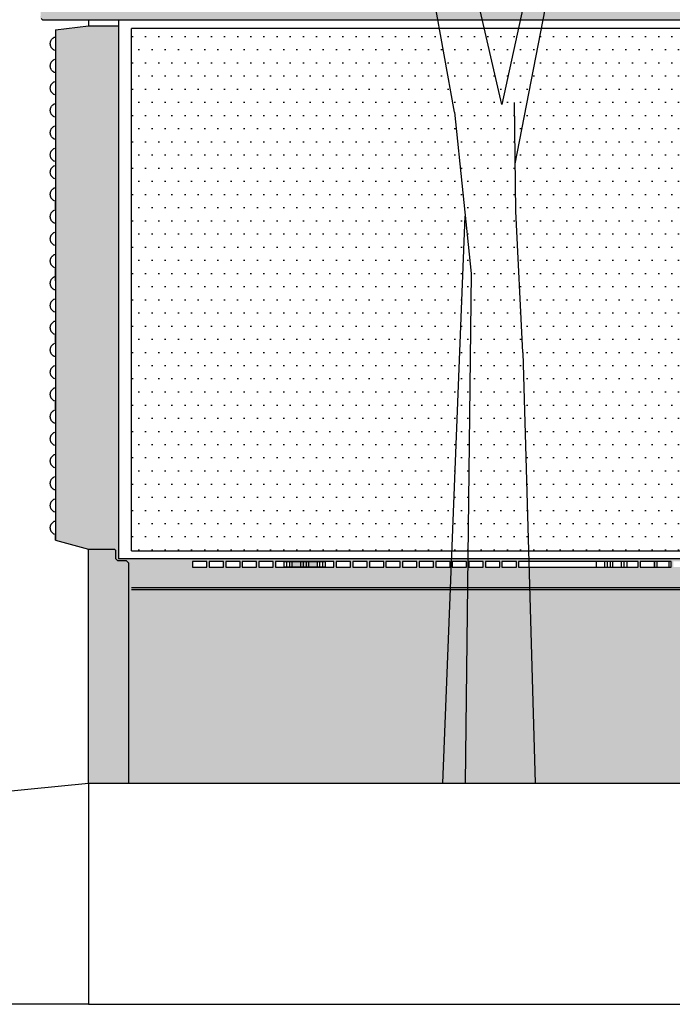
# Model space of a CAD drawing. Header units: metres. Extents: x 149234 to 159511, y 484155 to 486733.
# Tile 52 of 90: x 159216.53 to 159217.71, y 484431.86 to 484433.64. Entities that reach past the tile are written whole.
import ezdxf

# ---------------------------------------------------------------- set-up
doc = ezdxf.new("R2010")
doc.units = ezdxf.units.M
doc.linetypes.add('DASHED2', pattern=[0.375, 0.25, -0.125])
doc.layers.get('0').update_dxf_attribs({"lineweight": 25})
doc.layers.get('Defpoints').update_dxf_attribs({"color": 211, "lineweight": 25})
doc.layers.add('X-XX-AL-M', color=7, linetype='Continuous', lineweight=18)
doc.layers.add('X-XX-AL-PROFIEL-B-G', color=7, linetype='Continuous', lineweight=25)
doc.styles.add('NLCS-ISO-M100-T25', font='NLCS-ISO.ttf')
doc.dimstyles.new('NLCS-M100-T25-SCHRAP-X_L2_H1', dxfattribs={"dimscale": 0.1, "dimtxt": 2.5, "dimasz": 1.4, "dimexe": 2, "dimexo": 2, "dimgap": 0.7, "dimtad": 1, "dimzin": 0, "dimdsep": 46, "dimtxsty": 'NLCS-ISO-M100-T25', "dimblk": 'OBLIQUE', "dimcen": 0, "dimdle": 2, "dimclrd": 256, "dimclre": 256, "dimclrt": 256, "dimadec": 1, "dimazin": 0, "dimtfac": 1, "dimtofl": 0, "dimtmove": 1, "dimatfit": 0, "dimldrblk": 'OBLIQUE', "dimfxl": 2, "dimfxlon": 1, "dimtfill": 1, "dimtfillclr": 254, "dimtolj": 1, "dimtzin": 0, "dimlwd": 18, "dimlwe": 18, "dimarcsym": 0})

# ---------------------------------------------------------------- blocks, each defined once
blk = doc.blocks.new('_Oblique')
at = {"color": 0, "linetype": 'ByBlock', "lineweight": -2}
blk.add_line((-0.5, -0.5), (0.5, 0.5), dxfattribs=at)
blk = doc.blocks.new('*D192')
at = {"layer": 'Defpoints', "color": 0, "transparency": 16777216}
for p in [(159215.5747, 484438.2032), (159223.0747, 484432.1953), (159215.5747, 484432.1793)]:
    blk.add_point(p, dxfattribs=at)
at = {"layer": 'X-XX-AL-M', "linetype": 'Continuous', "lineweight": 18, "transparency": 16777216}
for p, q in [((159215.5747, 484438.0032), (159215.5747, 484438.4032)), ((159223.0747, 484438.0032), (159223.0747, 484438.4032)), ((159223.2747, 484438.2032), (159215.3747, 484438.2032))]:
    blk.add_line(p, q, dxfattribs=at)
at = {"layer": 'X-XX-AL-M', "lineweight": 18, "transparency": 16777216, "xscale": 0.14, "yscale": 0.14, "zscale": 0.14, "rotation": 180}
blk.add_blockref('_Oblique', (159215.5747, 484438.2032), dxfattribs=at)
at = {"layer": 'X-XX-AL-M', "lineweight": 18, "transparency": 16777216, "xscale": 0.14, "yscale": 0.14, "zscale": 0.14}
blk.add_blockref('_Oblique', (159223.0747, 484438.2032), dxfattribs=at)
at = {"layer": 'X-XX-AL-M', "transparency": 16777216, "insert": (159219.3247, 484438.3982), "char_height": 0.25, "attachment_point": 5, "style": 'NLCS-ISO-M100-T25', "bg_fill": 3, "box_fill_scale": 1.1, "bg_fill_color": 256, "bg_fill_true_color": 13158600, "bg_fill_transparency": 0}
blk.add_mtext('\\A1;7.50', dxfattribs=at)
blk = doc.blocks.new('*D198')
at = {"layer": 'Defpoints', "color": 0, "transparency": 16777216}
for p in [(159219.3247, 484435.2449), (159215.8247, 484432.1968), (159219.3247, 484432.197)]:
    blk.add_point(p, dxfattribs=at)
at = {"layer": 'X-XX-AL-PROFIEL-B-G', "linetype": 'Continuous', "lineweight": 18, "transparency": 16777216}
for p, q in [((159215.8247, 484435.0449), (159215.8247, 484435.4449)), ((159219.3247, 484435.0449), (159219.3247, 484435.4449)), ((159215.6247, 484435.2449), (159219.5247, 484435.2449))]:
    blk.add_line(p, q, dxfattribs=at)
at = {"layer": 'X-XX-AL-PROFIEL-B-G', "lineweight": 18, "transparency": 16777216, "xscale": 0.14, "yscale": 0.14, "zscale": 0.14, "rotation": 180}
blk.add_blockref('_Oblique', (159215.8247, 484435.2449), dxfattribs=at)
at = {"layer": 'X-XX-AL-PROFIEL-B-G', "lineweight": 18, "transparency": 16777216, "xscale": 0.14, "yscale": 0.14, "zscale": 0.14}
blk.add_blockref('_Oblique', (159219.3247, 484435.2449), dxfattribs=at)
at = {"layer": 'X-XX-AL-PROFIEL-B-G', "transparency": 16777216, "insert": (159217.5747, 484435.4399), "char_height": 0.25, "attachment_point": 5, "style": 'NLCS-ISO-M100-T25', "bg_fill": 3, "box_fill_scale": 1.1, "bg_fill_color": 256, "bg_fill_true_color": 13158600, "bg_fill_transparency": 0}
blk.add_mtext('\\A1;3.50', dxfattribs=at)
blk = doc.blocks.new('*D390')
at = {"layer": 'Defpoints', "color": 0, "transparency": 16777216}
for p in [(159215.5747, 484435.2449), (159215.5747, 484434.7204), (159216.5704, 484433.6222)]:
    blk.add_point(p, dxfattribs=at)
at = {"layer": 'X-XX-AL-PROFIEL-B-G', "linetype": 'Continuous', "lineweight": 18, "transparency": 16777216}
for p, q in [((159215.5747, 484434.9204), (159215.5747, 484434.5204)), ((159216.5704, 484434.5204), (159216.5704, 484434.9204)), ((159216.7704, 484434.7204), (159215.3747, 484434.7204))]:
    blk.add_line(p, q, dxfattribs=at)
at = {"layer": 'X-XX-AL-PROFIEL-B-G', "lineweight": 18, "transparency": 16777216, "xscale": 0.14, "yscale": 0.14, "zscale": 0.14, "rotation": 180}
blk.add_blockref('_Oblique', (159215.5747, 484434.7204), dxfattribs=at)
at = {"layer": 'X-XX-AL-PROFIEL-B-G', "lineweight": 18, "transparency": 16777216, "xscale": 0.14, "yscale": 0.14, "zscale": 0.14}
blk.add_blockref('_Oblique', (159216.5704, 484434.7204), dxfattribs=at)
at = {"layer": 'X-XX-AL-PROFIEL-B-G', "transparency": 16777216, "insert": (159216.0725, 484434.9154), "char_height": 0.25, "attachment_point": 5, "style": 'NLCS-ISO-M100-T25', "bg_fill": 3, "box_fill_scale": 1.1, "bg_fill_color": 256, "bg_fill_true_color": 13158600, "bg_fill_transparency": 0}
blk.add_mtext('\\A1;1.00', dxfattribs=at)
blk = doc.blocks.new('SGR-BOOM_S01_P_ZIJ-D')
at = {"color": 0, "linetype": 'ByBlock'}
for p, q in [((0.4536, 2.8014), (1.1613, 4.6156)), ((0.9405, 4.4609), (0.3333, 3.0688)), ((0.3333, 3.0688), (-0.1635, 4.1515)), ((-0.0946, 3.0343), (-0.3843, 3.8422)), ((0.4591, 2.5863), (0.4465, 3.0779)), ((-0.0946, 3.0343), (0.0559, 2.3044)), ((0.522, 1.9472), (0.4591, 2.5863)), ((-0.2, 0), (0.0024, 2.5639)), ((0.0559, 2.3044), (0, 0)), ((0.522, 1.9472), (0.635, 0))]:
    blk.add_line(p, q, dxfattribs=at)
blk.add_line((-0.2, 0), (0.635, 0))

msp = doc.modelspace()

# ---------------------------------------------------------------- hatches: boundary and pattern name
h = msp.add_hatch(color=253)
edge = h.paths.add_edge_path()
edge.add_spline(control_points=[(159218.5816, 484433.7851), (159218.5815, 484433.7864), (159218.5807, 484433.7876), (159218.5797, 484433.7885)], knot_values=[0, 0, 0, 0, 3.864702, 3.864702, 3.864702, 3.864702], degree=3, periodic=0)
edge.add_spline(control_points=[(159218.5797, 484433.7885), (159218.5791, 484433.7889), (159218.5785, 484433.7893), (159218.5778, 484433.7896)], knot_values=[0, 0, 0, 0, 2.208018, 2.208018, 2.208018, 2.208018], degree=3, periodic=0)
edge.add_line((159218.5773, 484433.7897), (159216.5789, 484433.7897))
edge.add_spline(control_points=[(159216.5785, 484433.7896), (159216.5778, 484433.7893), (159216.5771, 484433.7889), (159216.5765, 484433.7885)], knot_values=[0, 0, 0, 0, 2.208018, 2.208018, 2.208018, 2.208018], degree=3, periodic=0)
edge.add_spline(control_points=[(159216.5765, 484433.7885), (159216.5756, 484433.7876), (159216.5747, 484433.7864), (159216.5746, 484433.7851)], knot_values=[0, 0, 0, 0, 3.864702, 3.864702, 3.864702, 3.864702], degree=3, periodic=0)
edge.add_line((159216.5746, 484433.7851), (159216.5628, 484433.6445))
edge.add_line((159216.5628, 484433.6445), (159216.5629, 484433.6444))
edge.add_line((159216.5629, 484433.6444), (159216.5633, 484433.6439))
edge.add_line((159216.5633, 484433.6439), (159216.564, 484433.643))
edge.add_line((159216.564, 484433.643), (159216.5674, 484433.6396))
edge.add_line((159216.5674, 484433.6396), (159218.5888, 484433.6396))
edge.add_line((159218.5888, 484433.6396), (159218.5922, 484433.643))
edge.add_line((159218.5922, 484433.643), (159218.5929, 484433.6439))
edge.add_line((159218.5929, 484433.6439), (159218.5933, 484433.6444))
edge.add_line((159218.5933, 484433.6444), (159218.5934, 484433.6445))
edge.add_line((159218.5934, 484433.6445), (159218.5816, 484433.7851))
h.paths.add_polyline_path([(159216.7041, 484433.6296), (159216.6501, 484433.6296), (159216.5904, 484433.6222), (159216.5904, 484432.6989), (159216.6501, 484432.6829), (159216.6988, 484432.6829), (159216.6988, 484432.6659), (159216.7021, 484432.6624), (159216.7183, 484432.6624), (159216.7227, 484432.6578), (159216.7227, 484432.2596), (159218.4336, 484432.2596), (159218.4336, 484432.6578), (159218.4379, 484432.6624), (159218.4541, 484432.6624), (159218.4574, 484432.6659), (159218.4574, 484432.6829), (159218.5061, 484432.6829), (159218.5659, 484432.6989), (159218.5659, 484433.6222), (159218.5061, 484433.6296), (159218.4521, 484433.6296), (159218.4521, 484432.6656), (159216.7041, 484432.6656)])
h.paths.add_polyline_path([(159216.8381, 484432.6606), (159216.8641, 484432.6606), (159216.8641, 484432.6506), (159216.8381, 484432.6506)], flags=16)
h.paths.add_polyline_path([(159216.8681, 484432.6606), (159216.8941, 484432.6606), (159216.8941, 484432.6506), (159216.8681, 484432.6506)], flags=16)
h.paths.add_polyline_path([(159216.8981, 484432.6606), (159216.9241, 484432.6606), (159216.9241, 484432.6506), (159216.8981, 484432.6506)], flags=16)
h.paths.add_polyline_path([(159216.9281, 484432.6606), (159216.9541, 484432.6606), (159216.9541, 484432.6506), (159216.9281, 484432.6506)], flags=16)
h.paths.add_polyline_path([(159216.9581, 484432.6606), (159216.9841, 484432.6606), (159216.9841, 484432.6506), (159216.9581, 484432.6506)], flags=16)
h.paths.add_polyline_path([(159216.9881, 484432.6606), (159217.0141, 484432.6606), (159217.0341, 484432.6606), (159217.0781, 484432.6606), (159217.0941, 484432.6606), (159217.0941, 484432.6506), (159217.0681, 484432.6506), (159217.0481, 484432.6506), (159217.0041, 484432.6506), (159216.9881, 484432.6506)], flags=16)
h.paths.add_polyline_path([(159217.0181, 484432.6506), (159217.0181, 484432.6606), (159217.0441, 484432.6606), (159217.0641, 484432.6606), (159217.0641, 484432.6506), (159217.0381, 484432.6506)], flags=16)
h.paths.add_polyline_path([(159217.0981, 484432.6606), (159217.1241, 484432.6606), (159217.1241, 484432.6506), (159217.0981, 484432.6506)], flags=16)
h.paths.add_polyline_path([(159217.1281, 484432.6606), (159217.1541, 484432.6606), (159217.1541, 484432.6506), (159217.1281, 484432.6506)], flags=16)
h.paths.add_polyline_path([(159217.1581, 484432.6606), (159217.1841, 484432.6606), (159217.1841, 484432.6506), (159217.1581, 484432.6506)], flags=16)
h.paths.add_polyline_path([(159217.1881, 484432.6606), (159217.2141, 484432.6606), (159217.2141, 484432.6506), (159217.1881, 484432.6506)], flags=16)
h.paths.add_polyline_path([(159217.2181, 484432.6606), (159217.2441, 484432.6606), (159217.2441, 484432.6506), (159217.2181, 484432.6506)], flags=16)
h.paths.add_polyline_path([(159217.2481, 484432.6606), (159217.2741, 484432.6606), (159217.2741, 484432.6506), (159217.2481, 484432.6506)], flags=16)
h.paths.add_polyline_path([(159217.2781, 484432.6606), (159217.3041, 484432.6606), (159217.3041, 484432.6506), (159217.2781, 484432.6506)], flags=16)
h.paths.add_polyline_path([(159217.3081, 484432.6606), (159217.3341, 484432.6606), (159217.3341, 484432.6506), (159217.3081, 484432.6506)], flags=16)
h.paths.add_polyline_path([(159217.3381, 484432.6606), (159217.3641, 484432.6606), (159217.3641, 484432.6506), (159217.3381, 484432.6506)], flags=16)
h.paths.add_polyline_path([(159217.3681, 484432.6606), (159217.3941, 484432.6606), (159217.3941, 484432.6506), (159217.3681, 484432.6506)], flags=16)
h.paths.add_polyline_path([(159217.3981, 484432.6606), (159217.4241, 484432.6606), (159217.4241, 484432.6506), (159217.3981, 484432.6506)], flags=16)
h.paths.add_polyline_path([(159217.4281, 484432.6606), (159217.5843, 484432.6606), (159217.5943, 484432.6606), (159217.6143, 484432.6606), (159217.6243, 484432.6606), (159217.6443, 484432.6606), (159217.6443, 484432.6506), (159217.6183, 484432.6506), (159217.5983, 484432.6506), (159217.5883, 484432.6506), (159217.5683, 484432.6506), (159217.4281, 484432.6506)], flags=16)
h.paths.add_polyline_path([(159217.6483, 484432.6606), (159217.6743, 484432.6606), (159217.7003, 484432.6606), (159217.7043, 484432.6606), (159217.7043, 484432.6506), (159217.6783, 484432.6506), (159217.6743, 484432.6506), (159217.6483, 484432.6506)], flags=16)
h.paths.add_polyline_path([(159217.7083, 484432.6606), (159217.7363, 484432.6606), (159217.7643, 484432.6606), (159217.7723, 484432.6606), (159217.7723, 484432.6506), (159217.7463, 484432.6506), (159217.7383, 484432.6506), (159217.7103, 484432.6506), (159217.7083, 484432.6506)], flags=16)
h.paths.add_polyline_path([(159217.7823, 484432.6606), (159217.8083, 484432.6606), (159217.8083, 484432.6506), (159217.7823, 484432.6506)], flags=16)
h.paths.add_polyline_path([(159217.8183, 484432.6606), (159217.8443, 484432.6606), (159217.8443, 484432.6506), (159217.8183, 484432.6506)], flags=16)
h.paths.add_polyline_path([(159217.8543, 484432.6606), (159217.8803, 484432.6606), (159217.8803, 484432.6506), (159217.8543, 484432.6506)], flags=16)
h.paths.add_polyline_path([(159217.8903, 484432.6606), (159217.9163, 484432.6606), (159217.9301, 484432.6606), (159217.9523, 484432.6606), (159217.9661, 484432.6606), (159217.9883, 484432.6606), (159218.0021, 484432.6606), (159218.0243, 484432.6606), (159218.0381, 484432.6606), (159218.0381, 484432.6506), (159218.0121, 484432.6506), (159217.9983, 484432.6506), (159217.9761, 484432.6506), (159217.9623, 484432.6506), (159217.9401, 484432.6506), (159217.9263, 484432.6506), (159217.9041, 484432.6506), (159217.8903, 484432.6506)], flags=16)
h.paths.add_polyline_path([(159218.0481, 484432.6606), (159218.0741, 484432.6606), (159218.0741, 484432.6506), (159218.0481, 484432.6506)], flags=16)
h.paths.add_polyline_path([(159218.0841, 484432.6606), (159218.1101, 484432.6606), (159218.1101, 484432.6506), (159218.0841, 484432.6506)], flags=16)
h.paths.add_polyline_path([(159218.1201, 484432.6606), (159218.1461, 484432.6606), (159218.1461, 484432.6506), (159218.1201, 484432.6506)], flags=16)
h.paths.add_polyline_path([(159218.1561, 484432.6606), (159218.1821, 484432.6606), (159218.1821, 484432.6506), (159218.1561, 484432.6506)], flags=16)
h.paths.add_polyline_path([(159218.1921, 484432.6606), (159218.2181, 484432.6606), (159218.2181, 484432.6506), (159218.1921, 484432.6506)], flags=16)
h.paths.add_polyline_path([(159218.2281, 484432.6606), (159218.2541, 484432.6606), (159218.2541, 484432.6506), (159218.2281, 484432.6506)], flags=16)
h.paths.add_polyline_path([(159218.2641, 484432.6606), (159218.2901, 484432.6606), (159218.2901, 484432.6506), (159218.2641, 484432.6506)], flags=16)
h = msp.add_hatch()
h.set_pattern_fill('DOTS', color=256, scale=0.015, style=0)
h.set_pattern_definition([(0, (159230.58818, 484432.134014), (0.01190625, 0.0238125), [0, -0.0238125])])
h.paths.add_polyline_path([(159216.7276, 484433.6246), (159216.7276, 484432.6796), (159217.7558, 484432.6796), (159217.7558, 484433.6246)])
h.paths.add_polyline_path([(159218.4286, 484433.6246), (159217.7558, 484433.6246), (159217.7558, 484432.6796), (159218.4286, 484432.6796)])
h.paths.add_polyline_path([(159217.8164, 484433.2028), (159217.8164, 484433.2296, 0.257217), (159217.8113, 484433.208, 0.06554)], flags=16)
h.paths.add_polyline_path([(159217.8209, 484433.3481), (159217.8459, 484433.3481), (159217.8459, 484433.3381), (159217.8209, 484433.3381)], flags=16)
h.paths.add_polyline_path([(159217.8243, 484433.3231), (159217.8426, 484433.3231, 1.527525)], flags=16)
h = msp.add_hatch(color=253)
h.paths.add_polyline_path([(159216.7227, 484432.6578), (159216.7183, 484432.6624), (159216.7021, 484432.6624), (159216.6988, 484432.6659), (159216.6988, 484432.681), (159216.697, 484432.6829), (159216.6501, 484432.6829), (159216.6501, 484432.2596), (159216.7227, 484432.2596)])
h.paths.add_polyline_path([(159218.5061, 484432.6829), (159218.4592, 484432.6829), (159218.4574, 484432.681), (159218.4574, 484432.6659), (159218.4541, 484432.6624), (159218.4379, 484432.6624), (159218.4336, 484432.6578), (159218.4336, 484432.2596), (159218.5061, 484432.2596)])

# ---------------------------------------------------------------- linework, layer by layer
for p, q in [((159216.564, 484433.643), (159216.5674, 484433.6396)), ((159218.5888, 484433.6396), (159216.5674, 484433.6396)), ((159216.6501, 484433.6396), (159216.6501, 484433.6296)), ((159216.7041, 484433.6396), (159216.7041, 484433.6247)), ((159216.5902, 484433.6222), (159216.6501, 484433.6296)), ((159216.5904, 484433.6222), (159216.5904, 484432.6989)), ((159216.6501, 484433.6296), (159216.7041, 484433.6296)), ((159216.7041, 484433.6296), (159216.7041, 484432.6656)), ((159216.7276, 484432.6796), (159216.7276, 484433.6246)), ((159218.4286, 484433.6246), (159216.7276, 484433.6246)), ((159216.5902, 484433.2977), (159216.5902, 484433.3113)), ((159216.5902, 484433.1771), (159216.5902, 484433.1907)), ((159216.5902, 484433.1683), (159216.5902, 484433.1819)), ((159216.5902, 484433.0565), (159216.5902, 484433.0701)), ((159216.5902, 484432.9359), (159216.5902, 484432.9495)), ((159216.5902, 484432.6989), (159216.5902, 484432.7083)), ((159216.5902, 484432.6989), (159216.6501, 484432.6829)), ((159216.6501, 484432.2596), (159216.6501, 484432.6829)), ((159216.6501, 484432.6829), (159216.697, 484432.6829)), ((159216.697, 484432.6829), (159216.6988, 484432.681)), ((159216.6988, 484432.681), (159216.6988, 484432.6659)), ((159216.7276, 484432.6796), (159218.4286, 484432.6796)), ((159216.7021, 484432.6624), (159216.6988, 484432.6659)), ((159216.7021, 484432.6624), (159216.7183, 484432.6624)), ((159218.4521, 484432.6656), (159216.7041, 484432.6656)), ((159216.7227, 484432.6578), (159216.7183, 484432.6624)), ((159216.8641, 484432.6606), (159216.8381, 484432.6606)), ((159216.8381, 484432.6606), (159216.8381, 484432.6506)), ((159216.8641, 484432.6506), (159216.8641, 484432.6606)), ((159216.8941, 484432.6606), (159216.8681, 484432.6606)), ((159216.8681, 484432.6606), (159216.8681, 484432.6506)), ((159216.8941, 484432.6506), (159216.8941, 484432.6606)), ((159216.9241, 484432.6606), (159216.8981, 484432.6606)), ((159216.8981, 484432.6606), (159216.8981, 484432.6506)), ((159216.9241, 484432.6506), (159216.9241, 484432.6606)), ((159216.9541, 484432.6606), (159216.9281, 484432.6606)), ((159216.9281, 484432.6606), (159216.9281, 484432.6506)), ((159216.9541, 484432.6506), (159216.9541, 484432.6606)), ((159216.9841, 484432.6606), (159216.9581, 484432.6606)), ((159216.9581, 484432.6606), (159216.9581, 484432.6506)), ((159216.9841, 484432.6506), (159216.9841, 484432.6606)), ((159217.0141, 484432.6606), (159216.9881, 484432.6606)), ((159216.9881, 484432.6606), (159216.9881, 484432.6506)), ((159217.0041, 484432.6606), (159217.0781, 484432.6606)), ((159217.0041, 484432.6506), (159217.0041, 484432.6606)), ((159217.0341, 484432.6606), (159217.0081, 484432.6606)), ((159217.0081, 484432.6606), (159217.0081, 484432.6506)), ((159217.0141, 484432.6506), (159217.0141, 484432.6606)), ((159217.0441, 484432.6606), (159217.0181, 484432.6606)), ((159217.0181, 484432.6606), (159217.0181, 484432.6506)), ((159217.0341, 484432.6506), (159217.0341, 484432.6606)), ((159217.0641, 484432.6606), (159217.0381, 484432.6606)), ((159217.0381, 484432.6606), (159217.0381, 484432.6506)), ((159217.0441, 484432.6506), (159217.0441, 484432.6606)), ((159217.0741, 484432.6606), (159217.0481, 484432.6606)), ((159217.0481, 484432.6606), (159217.0481, 484432.6506)), ((159217.0641, 484432.6506), (159217.0641, 484432.6606)), ((159217.0941, 484432.6606), (159217.0681, 484432.6606)), ((159217.0681, 484432.6606), (159217.0681, 484432.6506)), ((159217.0741, 484432.6506), (159217.0741, 484432.6606)), ((159217.0781, 484432.6606), (159217.0781, 484432.6506)), ((159217.0941, 484432.6506), (159217.0941, 484432.6606)), ((159217.1241, 484432.6606), (159217.0981, 484432.6606)), ((159217.0981, 484432.6606), (159217.0981, 484432.6506)), ((159217.1241, 484432.6506), (159217.1241, 484432.6606)), ((159217.1541, 484432.6606), (159217.1281, 484432.6606)), ((159217.1281, 484432.6606), (159217.1281, 484432.6506)), ((159217.1541, 484432.6506), (159217.1541, 484432.6606)), ((159217.1841, 484432.6606), (159217.1581, 484432.6606)), ((159217.1581, 484432.6606), (159217.1581, 484432.6506)), ((159217.1841, 484432.6506), (159217.1841, 484432.6606)), ((159217.2141, 484432.6606), (159217.1881, 484432.6606)), ((159217.1881, 484432.6606), (159217.1881, 484432.6506)), ((159217.2141, 484432.6506), (159217.2141, 484432.6606)), ((159217.2441, 484432.6606), (159217.2181, 484432.6606)), ((159217.2181, 484432.6606), (159217.2181, 484432.6506)), ((159217.2441, 484432.6506), (159217.2441, 484432.6606)), ((159217.2741, 484432.6606), (159217.2481, 484432.6606)), ((159217.2481, 484432.6606), (159217.2481, 484432.6506)), ((159217.2741, 484432.6506), (159217.2741, 484432.6606)), ((159217.3041, 484432.6606), (159217.2781, 484432.6606)), ((159217.2781, 484432.6606), (159217.2781, 484432.6506)), ((159217.3041, 484432.6506), (159217.3041, 484432.6606)), ((159217.3341, 484432.6606), (159217.3081, 484432.6606)), ((159217.3081, 484432.6606), (159217.3081, 484432.6506)), ((159217.3341, 484432.6506), (159217.3341, 484432.6606)), ((159217.3641, 484432.6606), (159217.3381, 484432.6606)), ((159217.3381, 484432.6606), (159217.3381, 484432.6506)), ((159217.3641, 484432.6506), (159217.3641, 484432.6606)), ((159217.3941, 484432.6606), (159217.3681, 484432.6606)), ((159217.3681, 484432.6606), (159217.3681, 484432.6506)), ((159217.3941, 484432.6506), (159217.3941, 484432.6606)), ((159217.3981, 484432.6606), (159217.3981, 484432.6506)), ((159217.4241, 484432.6606), (159217.3981, 484432.6606)), ((159217.4241, 484432.6506), (159217.4241, 484432.6606)), ((159217.4281, 484432.6606), (159217.4281, 484432.6506)), ((159217.5843, 484432.6606), (159217.4281, 484432.6606)), ((159217.5683, 484432.6606), (159217.5683, 484432.6506)), ((159217.5943, 484432.6606), (159217.5683, 484432.6606)), ((159217.5843, 484432.6506), (159217.5843, 484432.6606)), ((159217.5883, 484432.6606), (159217.5883, 484432.6506)), ((159217.6143, 484432.6606), (159217.5883, 484432.6606)), ((159217.5943, 484432.6506), (159217.5943, 484432.6606)), ((159217.5983, 484432.6606), (159217.5983, 484432.6506)), ((159217.6243, 484432.6606), (159217.5983, 484432.6606)), ((159217.6143, 484432.6506), (159217.6143, 484432.6606)), ((159217.6183, 484432.6606), (159217.6183, 484432.6506)), ((159217.6443, 484432.6606), (159217.6183, 484432.6606)), ((159217.6243, 484432.6506), (159217.6243, 484432.6606)), ((159217.6443, 484432.6506), (159217.6443, 484432.6606)), ((159217.6483, 484432.6606), (159217.6483, 484432.6506)), ((159217.6743, 484432.6606), (159217.6483, 484432.6606)), ((159217.6743, 484432.6506), (159217.6743, 484432.6606)), ((159217.6743, 484432.6606), (159217.6743, 484432.6506)), ((159217.7003, 484432.6606), (159217.6743, 484432.6606)), ((159217.6783, 484432.6606), (159217.6783, 484432.6506)), ((159217.7043, 484432.6606), (159217.6783, 484432.6606)), ((159217.7003, 484432.6506), (159217.7003, 484432.6606)), ((159217.7043, 484432.6506), (159217.7043, 484432.6606)), ((159216.7227, 484432.2596), (159216.7227, 484432.6578)), ((159216.8381, 484432.6506), (159216.8641, 484432.6506)), ((159216.8681, 484432.6506), (159216.8941, 484432.6506)), ((159216.8981, 484432.6506), (159216.9241, 484432.6506)), ((159216.9281, 484432.6506), (159216.9541, 484432.6506)), ((159216.9581, 484432.6506), (159216.9841, 484432.6506)), ((159216.9881, 484432.6506), (159217.0141, 484432.6506)), ((159217.0781, 484432.6506), (159217.0041, 484432.6506)), ((159217.0081, 484432.6506), (159217.0341, 484432.6506)), ((159217.0181, 484432.6506), (159217.0441, 484432.6506)), ((159217.0381, 484432.6506), (159217.0641, 484432.6506)), ((159217.0481, 484432.6506), (159217.0741, 484432.6506)), ((159217.0681, 484432.6506), (159217.0941, 484432.6506)), ((159217.0981, 484432.6506), (159217.1241, 484432.6506)), ((159217.1281, 484432.6506), (159217.1541, 484432.6506)), ((159217.1581, 484432.6506), (159217.1841, 484432.6506)), ((159217.1881, 484432.6506), (159217.2141, 484432.6506)), ((159217.2181, 484432.6506), (159217.2441, 484432.6506)), ((159217.2481, 484432.6506), (159217.2741, 484432.6506)), ((159217.2781, 484432.6506), (159217.3041, 484432.6506)), ((159217.3081, 484432.6506), (159217.3341, 484432.6506)), ((159217.3381, 484432.6506), (159217.3641, 484432.6506)), ((159217.3681, 484432.6506), (159217.3941, 484432.6506)), ((159217.3981, 484432.6506), (159217.4241, 484432.6506)), ((159217.4281, 484432.6506), (159217.5843, 484432.6506)), ((159217.5683, 484432.6506), (159217.5943, 484432.6506)), ((159217.5883, 484432.6506), (159217.6143, 484432.6506)), ((159217.5983, 484432.6506), (159217.6243, 484432.6506)), ((159217.6183, 484432.6506), (159217.6443, 484432.6506)), ((159217.6483, 484432.6506), (159217.6743, 484432.6506)), ((159217.6743, 484432.6506), (159217.7003, 484432.6506)), ((159217.6783, 484432.6506), (159217.7043, 484432.6506)), ((159218.4261, 484432.6131), (159216.7276, 484432.6131)), ((159218.4261, 484432.6096), (159216.7276, 484432.6096))]:
    msp.add_line(p, q)
at = {"linetype": 'DASHED2', "ltscale": 5}
msp.add_line((159216.6501, 484431.8596), (159215.8247, 484431.8596), dxfattribs=at)
at = {"start_tangent": (-0.92497, 0.380039), "end_tangent": (0.92497, 0.380039)}
for points in [[(159216.5888, 484433.5852), (159216.5873, 484433.5859), (159216.5859, 484433.5869), (159216.5846, 484433.588), (159216.5835, 484433.5892), (159216.5826, 484433.5905), (159216.5819, 484433.5919), (159216.5814, 484433.5934), (159216.581, 484433.5949), (159216.5808, 484433.5964), (159216.5808, 484433.598), (159216.581, 484433.5995), (159216.5814, 484433.601), (159216.5819, 484433.6025), (159216.5826, 484433.6039), (159216.5835, 484433.6052), (159216.5846, 484433.6064), (159216.5859, 484433.6075), (159216.5873, 484433.6085), (159216.5888, 484433.6093)], [(159216.5888, 484433.545), (159216.5873, 484433.5457), (159216.5859, 484433.5467), (159216.5846, 484433.5478), (159216.5835, 484433.549), (159216.5826, 484433.5503), (159216.5819, 484433.5517), (159216.5814, 484433.5532), (159216.581, 484433.5547), (159216.5808, 484433.5562), (159216.5808, 484433.5578), (159216.581, 484433.5593), (159216.5814, 484433.5608), (159216.5819, 484433.5623), (159216.5826, 484433.5637), (159216.5835, 484433.565), (159216.5846, 484433.5662), (159216.5859, 484433.5673), (159216.5873, 484433.5683), (159216.5888, 484433.5691)], [(159216.5888, 484433.5048), (159216.5873, 484433.5055), (159216.5859, 484433.5065), (159216.5846, 484433.5076), (159216.5835, 484433.5088), (159216.5826, 484433.5101), (159216.5819, 484433.5115), (159216.5814, 484433.513), (159216.581, 484433.5145), (159216.5808, 484433.516), (159216.5808, 484433.5176), (159216.581, 484433.5191), (159216.5814, 484433.5206), (159216.5819, 484433.5221), (159216.5826, 484433.5235), (159216.5835, 484433.5248), (159216.5846, 484433.526), (159216.5859, 484433.5271), (159216.5873, 484433.5281), (159216.5888, 484433.5289)], [(159216.5888, 484433.4646), (159216.5873, 484433.4653), (159216.5859, 484433.4663), (159216.5846, 484433.4674), (159216.5835, 484433.4686), (159216.5826, 484433.4699), (159216.5819, 484433.4713), (159216.5814, 484433.4728), (159216.581, 484433.4743), (159216.5808, 484433.4758), (159216.5808, 484433.4774), (159216.581, 484433.4789), (159216.5814, 484433.4804), (159216.5819, 484433.4819), (159216.5826, 484433.4833), (159216.5835, 484433.4846), (159216.5846, 484433.4858), (159216.5859, 484433.4869), (159216.5873, 484433.4879), (159216.5888, 484433.4887)], [(159216.5888, 484433.4244), (159216.5873, 484433.4251), (159216.5859, 484433.4261), (159216.5846, 484433.4272), (159216.5835, 484433.4284), (159216.5826, 484433.4297), (159216.5819, 484433.4311), (159216.5814, 484433.4326), (159216.581, 484433.4341), (159216.5808, 484433.4356), (159216.5808, 484433.4372), (159216.581, 484433.4387), (159216.5814, 484433.4402), (159216.5819, 484433.4417), (159216.5826, 484433.4431), (159216.5835, 484433.4444), (159216.5846, 484433.4456), (159216.5859, 484433.4467), (159216.5873, 484433.4477), (159216.5888, 484433.4485)], [(159216.5888, 484433.3842), (159216.5873, 484433.3849), (159216.5859, 484433.3859), (159216.5846, 484433.387), (159216.5835, 484433.3882), (159216.5826, 484433.3895), (159216.5819, 484433.3909), (159216.5814, 484433.3924), (159216.581, 484433.3939), (159216.5808, 484433.3954), (159216.5808, 484433.397), (159216.581, 484433.3985), (159216.5814, 484433.4), (159216.5819, 484433.4015), (159216.5826, 484433.4029), (159216.5835, 484433.4042), (159216.5846, 484433.4054), (159216.5859, 484433.4065), (159216.5873, 484433.4075), (159216.5888, 484433.4083)], [(159216.5888, 484433.3528), (159216.5873, 484433.3535), (159216.5859, 484433.3545), (159216.5846, 484433.3556), (159216.5835, 484433.3568), (159216.5826, 484433.3581), (159216.5819, 484433.3595), (159216.5814, 484433.361), (159216.581, 484433.3625), (159216.5808, 484433.364), (159216.5808, 484433.3656), (159216.581, 484433.3671), (159216.5814, 484433.3686), (159216.5819, 484433.3701), (159216.5826, 484433.3715), (159216.5835, 484433.3728), (159216.5846, 484433.374), (159216.5859, 484433.3751), (159216.5873, 484433.3761), (159216.5888, 484433.3769)], [(159216.5888, 484433.3126), (159216.5873, 484433.3133), (159216.5859, 484433.3143), (159216.5846, 484433.3154), (159216.5835, 484433.3166), (159216.5826, 484433.3179), (159216.5819, 484433.3193), (159216.5814, 484433.3208), (159216.581, 484433.3223), (159216.5808, 484433.3238), (159216.5808, 484433.3254), (159216.581, 484433.3269), (159216.5814, 484433.3284), (159216.5819, 484433.3299), (159216.5826, 484433.3313), (159216.5835, 484433.3326), (159216.5846, 484433.3338), (159216.5859, 484433.3349), (159216.5873, 484433.3359), (159216.5888, 484433.3367)], [(159216.5888, 484433.2724), (159216.5873, 484433.2731), (159216.5859, 484433.2741), (159216.5846, 484433.2752), (159216.5835, 484433.2764), (159216.5826, 484433.2777), (159216.5819, 484433.2791), (159216.5814, 484433.2806), (159216.581, 484433.2821), (159216.5808, 484433.2836), (159216.5808, 484433.2852), (159216.581, 484433.2867), (159216.5814, 484433.2882), (159216.5819, 484433.2897), (159216.5826, 484433.2911), (159216.5835, 484433.2924), (159216.5846, 484433.2936), (159216.5859, 484433.2947), (159216.5873, 484433.2957), (159216.5888, 484433.2965)], [(159216.5888, 484433.2322), (159216.5873, 484433.2329), (159216.5859, 484433.2339), (159216.5846, 484433.235), (159216.5835, 484433.2362), (159216.5826, 484433.2375), (159216.5819, 484433.2389), (159216.5814, 484433.2404), (159216.581, 484433.2419), (159216.5808, 484433.2434), (159216.5808, 484433.245), (159216.581, 484433.2465), (159216.5814, 484433.248), (159216.5819, 484433.2495), (159216.5826, 484433.2509), (159216.5835, 484433.2522), (159216.5846, 484433.2534), (159216.5859, 484433.2545), (159216.5873, 484433.2555), (159216.5888, 484433.2563)], [(159216.5888, 484433.192), (159216.5873, 484433.1927), (159216.5859, 484433.1937), (159216.5846, 484433.1948), (159216.5835, 484433.196), (159216.5826, 484433.1973), (159216.5819, 484433.1987), (159216.5814, 484433.2002), (159216.581, 484433.2017), (159216.5808, 484433.2032), (159216.5808, 484433.2048), (159216.581, 484433.2063), (159216.5814, 484433.2078), (159216.5819, 484433.2093), (159216.5826, 484433.2107), (159216.5835, 484433.212), (159216.5846, 484433.2132), (159216.5859, 484433.2143), (159216.5873, 484433.2153), (159216.5888, 484433.2161)], [(159216.5888, 484433.1518), (159216.5873, 484433.1525), (159216.5859, 484433.1535), (159216.5846, 484433.1546), (159216.5835, 484433.1558), (159216.5826, 484433.1571), (159216.5819, 484433.1585), (159216.5814, 484433.16), (159216.581, 484433.1615), (159216.5808, 484433.163), (159216.5808, 484433.1646), (159216.581, 484433.1661), (159216.5814, 484433.1676), (159216.5819, 484433.1691), (159216.5826, 484433.1705), (159216.5835, 484433.1718), (159216.5846, 484433.173), (159216.5859, 484433.1741), (159216.5873, 484433.1751), (159216.5888, 484433.1759)], [(159216.5888, 484433.1116), (159216.5873, 484433.1123), (159216.5859, 484433.1133), (159216.5846, 484433.1144), (159216.5835, 484433.1156), (159216.5826, 484433.1169), (159216.5819, 484433.1183), (159216.5814, 484433.1198), (159216.581, 484433.1213), (159216.5808, 484433.1228), (159216.5808, 484433.1244), (159216.581, 484433.1259), (159216.5814, 484433.1274), (159216.5819, 484433.1289), (159216.5826, 484433.1303), (159216.5835, 484433.1316), (159216.5846, 484433.1328), (159216.5859, 484433.1339), (159216.5873, 484433.1349), (159216.5888, 484433.1357)], [(159216.5888, 484433.0714), (159216.5873, 484433.0721), (159216.5859, 484433.0731), (159216.5846, 484433.0742), (159216.5835, 484433.0754), (159216.5826, 484433.0767), (159216.5819, 484433.0781), (159216.5814, 484433.0796), (159216.581, 484433.0811), (159216.5808, 484433.0826), (159216.5808, 484433.0842), (159216.581, 484433.0857), (159216.5814, 484433.0872), (159216.5819, 484433.0887), (159216.5826, 484433.0901), (159216.5835, 484433.0914), (159216.5846, 484433.0926), (159216.5859, 484433.0937), (159216.5873, 484433.0947), (159216.5888, 484433.0955)], [(159216.5888, 484433.0312), (159216.5873, 484433.0319), (159216.5859, 484433.0329), (159216.5846, 484433.034), (159216.5835, 484433.0352), (159216.5826, 484433.0365), (159216.5819, 484433.0379), (159216.5814, 484433.0394), (159216.581, 484433.0409), (159216.5808, 484433.0424), (159216.5808, 484433.044), (159216.581, 484433.0455), (159216.5814, 484433.047), (159216.5819, 484433.0485), (159216.5826, 484433.0499), (159216.5835, 484433.0512), (159216.5846, 484433.0524), (159216.5859, 484433.0535), (159216.5873, 484433.0545), (159216.5888, 484433.0553)], [(159216.5888, 484432.991), (159216.5873, 484432.9917), (159216.5859, 484432.9927), (159216.5846, 484432.9938), (159216.5835, 484432.995), (159216.5826, 484432.9963), (159216.5819, 484432.9977), (159216.5814, 484432.9992), (159216.581, 484433.0007), (159216.5808, 484433.0022), (159216.5808, 484433.0038), (159216.581, 484433.0053), (159216.5814, 484433.0068), (159216.5819, 484433.0083), (159216.5826, 484433.0097), (159216.5835, 484433.011), (159216.5846, 484433.0122), (159216.5859, 484433.0133), (159216.5873, 484433.0143), (159216.5888, 484433.0151)], [(159216.5888, 484432.9508), (159216.5873, 484432.9515), (159216.5859, 484432.9525), (159216.5846, 484432.9536), (159216.5835, 484432.9548), (159216.5826, 484432.9561), (159216.5819, 484432.9575), (159216.5814, 484432.959), (159216.581, 484432.9605), (159216.5808, 484432.962), (159216.5808, 484432.9636), (159216.581, 484432.9651), (159216.5814, 484432.9666), (159216.5819, 484432.9681), (159216.5826, 484432.9695), (159216.5835, 484432.9708), (159216.5846, 484432.972), (159216.5859, 484432.9731), (159216.5873, 484432.9741), (159216.5888, 484432.9749)], [(159216.5888, 484432.9106), (159216.5873, 484432.9113), (159216.5859, 484432.9123), (159216.5846, 484432.9134), (159216.5835, 484432.9146), (159216.5826, 484432.9159), (159216.5819, 484432.9173), (159216.5814, 484432.9188), (159216.581, 484432.9203), (159216.5808, 484432.9218), (159216.5808, 484432.9234), (159216.581, 484432.9249), (159216.5814, 484432.9264), (159216.5819, 484432.9279), (159216.5826, 484432.9293), (159216.5835, 484432.9306), (159216.5846, 484432.9318), (159216.5859, 484432.9329), (159216.5873, 484432.9339), (159216.5888, 484432.9347)], [(159216.5888, 484432.8704), (159216.5873, 484432.8711), (159216.5859, 484432.8721), (159216.5846, 484432.8732), (159216.5835, 484432.8744), (159216.5826, 484432.8757), (159216.5819, 484432.8771), (159216.5814, 484432.8786), (159216.581, 484432.8801), (159216.5808, 484432.8816), (159216.5808, 484432.8832), (159216.581, 484432.8847), (159216.5814, 484432.8862), (159216.5819, 484432.8877), (159216.5826, 484432.8891), (159216.5835, 484432.8904), (159216.5846, 484432.8916), (159216.5859, 484432.8927), (159216.5873, 484432.8937), (159216.5888, 484432.8945)], [(159216.5888, 484432.8302), (159216.5873, 484432.8309), (159216.5859, 484432.8319), (159216.5846, 484432.833), (159216.5835, 484432.8342), (159216.5826, 484432.8355), (159216.5819, 484432.8369), (159216.5814, 484432.8384), (159216.581, 484432.8399), (159216.5808, 484432.8414), (159216.5808, 484432.843), (159216.581, 484432.8445), (159216.5814, 484432.846), (159216.5819, 484432.8475), (159216.5826, 484432.8489), (159216.5835, 484432.8502), (159216.5846, 484432.8514), (159216.5859, 484432.8525), (159216.5873, 484432.8535), (159216.5888, 484432.8543)], [(159216.5888, 484432.79), (159216.5873, 484432.7907), (159216.5859, 484432.7917), (159216.5846, 484432.7928), (159216.5835, 484432.794), (159216.5826, 484432.7953), (159216.5819, 484432.7967), (159216.5814, 484432.7982), (159216.581, 484432.7997), (159216.5808, 484432.8012), (159216.5808, 484432.8028), (159216.581, 484432.8043), (159216.5814, 484432.8058), (159216.5819, 484432.8073), (159216.5826, 484432.8087), (159216.5835, 484432.81), (159216.5846, 484432.8112), (159216.5859, 484432.8123), (159216.5873, 484432.8133), (159216.5888, 484432.8141)], [(159216.5888, 484432.7498), (159216.5873, 484432.7505), (159216.5859, 484432.7515), (159216.5846, 484432.7526), (159216.5835, 484432.7538), (159216.5826, 484432.7551), (159216.5819, 484432.7565), (159216.5814, 484432.758), (159216.581, 484432.7595), (159216.5808, 484432.761), (159216.5808, 484432.7626), (159216.581, 484432.7641), (159216.5814, 484432.7656), (159216.5819, 484432.7671), (159216.5826, 484432.7685), (159216.5835, 484432.7698), (159216.5846, 484432.771), (159216.5859, 484432.7721), (159216.5873, 484432.7731), (159216.5888, 484432.7739)], [(159216.5888, 484432.7096), (159216.5873, 484432.7103), (159216.5859, 484432.7113), (159216.5846, 484432.7124), (159216.5835, 484432.7136), (159216.5826, 484432.7149), (159216.5819, 484432.7163), (159216.5814, 484432.7178), (159216.581, 484432.7193), (159216.5808, 484432.7208), (159216.5808, 484432.7224), (159216.581, 484432.7239), (159216.5814, 484432.7254), (159216.5819, 484432.7269), (159216.5826, 484432.7283), (159216.5835, 484432.7296), (159216.5846, 484432.7308), (159216.5859, 484432.7319), (159216.5873, 484432.7329), (159216.5888, 484432.7337)]]:
    msp.add_spline(points, degree=3, dxfattribs=at)
at = {"layer": 'X-XX-AL-PROFIEL-B-G'}
for p, q in [((159216.6501, 484432.2596), (159216.6501, 484431.8596)), ((159216.6501, 484432.2596), (159218.5061, 484432.2596)), ((159216.6501, 484431.8596), (159218.5061, 484431.8596))]:
    msp.add_line(p, q, dxfattribs=at)

# ---------------------------------------------------------------- next in the draw order: dimensions: what is measured, and where the dimension line sits
dim = msp.add_linear_dim(base=(159219.3247, 484435.2449), p1=(159215.8247, 484432.1968), p2=(159219.3247, 484432.197), dimstyle='NLCS-M100-T25-SCHRAP-X_L2_H1', dxfattribs=at)
dim.commit()
dim.dimension.update_dxf_attribs({"geometry": '*D198', "text_midpoint": (159217.5747, 484435.4399)})

# ---------------------------------------------------------------- next in the draw order: linework, layer by layer
msp.add_line((159215.8247, 484432.1777), (159216.6501, 484432.2596), dxfattribs=at)

# ---------------------------------------------------------------- next in the draw order: dimensions: what is measured, and where the dimension line sits
dim = msp.add_linear_dim(base=(159215.5747, 484434.7204), p1=(159216.5704, 484433.6222), p2=(159215.5747, 484435.2449), dimstyle='NLCS-M100-T25-SCHRAP-X_L2_H1', dxfattribs=at)
dim.commit()
dim.dimension.update_dxf_attribs({"geometry": '*D390', "text_midpoint": (159216.0725, 484434.9154)})

# ---------------------------------------------------------------- next in the draw order: block references
at = {"layer": 'X-XX-AL-PROFIEL-B-G', "color": 251, "true_color": 0x636466, "xscale": 0.2, "yscale": 0.4, "zscale": 0.5}
msp.add_blockref('SGR-BOOM_S01_P_ZIJ-D', (159217.3312, 484432.2596), dxfattribs=at)

# ---------------------------------------------------------------- next in the draw order: dimensions: what is measured, and where the dimension line sits
at = {"layer": 'X-XX-AL-M'}
dim = msp.add_linear_dim(base=(159215.5747, 484438.2032), p1=(159223.0747, 484432.1953), p2=(159215.5747, 484432.1793), dimstyle='NLCS-M100-T25-SCHRAP-X_L2_H1', dxfattribs=at)
dim.commit()
dim.dimension.update_dxf_attribs({"geometry": '*D192', "text_midpoint": (159219.3247, 484438.3982)})

doc.saveas('drawing.dxf')
